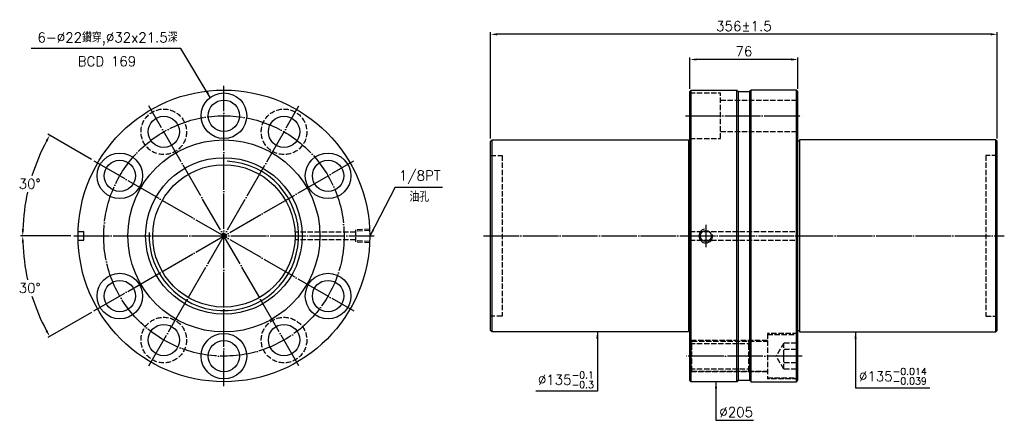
# Model space of a CAD drawing. Header units: millimetres. Extents: x 3551 to 4243, y -2797 to -2516.
import ezdxf

# ---------------------------------------------------------------- set-up
doc = ezdxf.new("R2010")
doc.units = ezdxf.units.MM
doc.header["$LTSCALE"] = 1.25
doc.linetypes.add('CENTER', pattern=[22, 20, -1, 0, -1])
doc.linetypes.add('DASHED', pattern=[4, 3, -1])
for name, color, linetype in [('DDVIEW', 7, 'Continuous'), ('DIM', 2, 'Continuous'), ('NT', 7, 'Continuous')]:
    doc.layers.add(name, color=color, linetype=linetype)
doc.styles.get("Standard").update_dxf_attribs({"font": 'simplex.shx', "bigfont": 'chineset.shx'})
doc.dimstyles.new('ISO-25', dxfattribs={"dimscale": 2.3, "dimtxt": 3, "dimasz": 2, "dimexe": 0.646, "dimexo": 0.862, "dimgap": 1, "dimtad": 1, "dimdec": 3, "dimdsep": 46, "dimtxsty": 'Standard', "dimcen": 1.5, "dimclrd": 256, "dimclre": 256, "dimclrt": 256, "dimazin": 2, "dimtfac": 1, "dimtdec": 3, "dimtmove": 0, "dimatfit": 3, "dimfxl": 0, "dimtolj": 1, "dimlwd": -1, "dimlwe": -1, "dimarcsym": 0})

# ---------------------------------------------------------------- blocks, each defined once
blk = doc.blocks.new('*D1')
at = {"layer": 'Defpoints', "color": 0}
for p in [(4021.54, -2543.5), (4021.54, -2566.02), (4097.54, -2566.02)]:
    blk.add_point(p, dxfattribs=at)
at = {"layer": 'DIM'}
for p, q in [((4021.54, -2564.03), (4021.54, -2542.02)), ((4092.94, -2543.5), (4026.14, -2543.5)), ((4097.54, -2564.03), (4097.54, -2542.02))]:
    blk.add_line(p, q, dxfattribs=at)
for points in [[(4026.14, -2542.74), (4026.14, -2544.27), (4021.54, -2543.5)], [(4092.94, -2542.74), (4092.94, -2544.27), (4097.54, -2543.5)]]:
    blk.add_solid(points, dxfattribs=at)
at = {"layer": 'DIM', "insert": (4059.54, -2537.75), "char_height": 6.9, "attachment_point": 5}
blk.add_mtext('\\A1;76', dxfattribs=at)
blk = doc.blocks.new('*D0')
at = {"layer": 'Defpoints', "color": 0}
for p in [(3881.54, -2525.8), (3881.54, -2601.02), (4237.54, -2601.02)]:
    blk.add_point(p, dxfattribs=at)
at = {"layer": 'DIM'}
for p, q in [((3881.54, -2599.03), (3881.54, -2524.31)), ((4237.54, -2599.03), (4237.54, -2524.31)), ((4232.94, -2525.8), (3886.14, -2525.8))]:
    blk.add_line(p, q, dxfattribs=at)
for points in [[(3886.14, -2525.03), (3886.14, -2526.56), (3881.54, -2525.8)], [(4232.94, -2525.03), (4232.94, -2526.56), (4237.54, -2525.8)]]:
    blk.add_solid(points, dxfattribs=at)
at = {"layer": 'DIM', "insert": (4059.54, -2520.05), "char_height": 6.9, "attachment_point": 5}
blk.add_mtext('\\A1;356%%P1.5', dxfattribs=at)
blk = doc.blocks.new('*D2')
at = {"layer": 'Defpoints', "color": 0}
for p in [(3602.71, -2614.77), (3561.23, -2619.16), (3588.58, -2667.52), (3799.58, -2667.52), (3785.44, -2720.27)]:
    blk.add_point(p, dxfattribs=at)
at = {"layer": 'DIM'}
for p, q in [((3600.99, -2613.78), (3570.35, -2596.09)), ((3586.59, -2667.52), (3551.21, -2667.52))]:
    blk.add_line(p, q, dxfattribs=at)
for start, end in [(151.86434, 162.57298), (167.39976, 178.13566)]:
    blk.add_arc((3694.08, -2667.52), 141.38, start, end, dxfattribs=at)
for points in [[(3568.74, -2600.48), (3570.08, -2601.22), (3571.64, -2596.83)], [(3553.54, -2662.93), (3552.01, -2662.91), (3552.7, -2667.52)]]:
    blk.add_solid(points, dxfattribs=at)
at = {"layer": 'DIM', "insert": (3557.52, -2630.93), "char_height": 6.9, "attachment_point": 5}
blk.add_mtext('\\A1;30°', dxfattribs=at)
blk = doc.blocks.new('*D3')
at = {"layer": 'Defpoints', "color": 0}
for p in [(3785.44, -2614.77), (3588.58, -2667.52), (3799.58, -2667.52), (3554.85, -2692.07), (3602.71, -2720.27)]:
    blk.add_point(p, dxfattribs=at)
at = {"layer": 'DIM'}
for p, q in [((3586.59, -2667.52), (3551.21, -2667.52)), ((3600.99, -2721.26), (3570.35, -2738.95))]:
    blk.add_line(p, q, dxfattribs=at)
for start, end in [(181.86434, 192.60024), (197.42702, 208.13566)]:
    blk.add_arc((3694.08, -2667.52), 141.38, start, end, dxfattribs=at)
for points in [[(3552.01, -2672.13), (3553.54, -2672.1), (3552.7, -2667.52)], [(3570.08, -2733.81), (3568.74, -2734.56), (3571.64, -2738.21)]]:
    blk.add_solid(points, dxfattribs=at)
at = {"layer": 'DIM', "insert": (3557.52, -2704.11), "char_height": 6.9, "attachment_point": 5}
blk.add_mtext('\\A1;30°', dxfattribs=at)

msp = doc.modelspace()

# ---------------------------------------------------------------- linework, layer by layer
at = {"layer": 'DDVIEW', "color": 3, "linetype": 'CENTER'}
for p, q in [((3694.0755, -2773.0172), (3694.0755, -2562.0172)), ((3746.8255, -2758.8829), (3641.3255, -2576.1516)), ((3641.3255, -2758.8829), (3746.8255, -2576.1516)), ((3602.7098, -2720.2672), (3785.4412, -2614.7672)), ((3602.7098, -2614.7672), (3785.4412, -2720.2672)), ((3588.5755, -2667.5172), (3799.5755, -2667.5172))]:
    msp.add_line(p, q, dxfattribs=at)
at = {"layer": 'DDVIEW', "color": 1, "linetype": 'DASHED'}
for p, q in [((3796.5755, -2662.6532), (3786.5755, -2663.2782)), ((3786.5755, -2663.2782), (3786.5755, -2671.7562)), ((3796.5755, -2663.626), (3786.5755, -2664.251)), ((3786.5755, -2664.7672), (3743.9998, -2664.7672)), ((3786.5755, -2670.2672), (3743.9998, -2670.2672)), ((3796.5755, -2671.4084), (3786.5755, -2670.7834)), ((3796.5755, -2672.3812), (3786.5755, -2671.7562))]:
    msp.add_line(p, q, dxfattribs=at)
at = {"layer": 'DDVIEW'}
for p, q in [((3591.6194, -2664.5172), (3595.5755, -2664.5172)), ((3591.6194, -2670.5172), (3595.5755, -2670.5172)), ((3595.5755, -2670.5172), (3595.5755, -2664.5172))]:
    msp.add_line(p, q, dxfattribs=at)
for centre, radius in [((3694.0755, -2667.5172), 102.5), ((3694.0755, -2583.0172), 16), ((3694.0755, -2583.0172), 11), ((3651.8255, -2594.3381), 11), ((3736.3255, -2594.3381), 11), ((3694.0755, -2667.5172), 67.5), ((3620.8963, -2625.2672), 16), ((3620.8963, -2625.2672), 11), ((3694.0755, -2667.5172), 55), ((3767.2546, -2625.2672), 16), ((3767.2546, -2625.2672), 11), ((3694.0755, -2667.5172), 50), ((3620.8963, -2709.7672), 16), ((3767.2546, -2709.7672), 16), ((3620.8963, -2709.7672), 11), ((3767.2546, -2709.7672), 11), ((3651.8255, -2740.6964), 11), ((3736.3255, -2740.6964), 11), ((3694.0755, -2752.0172), 16), ((3694.0755, -2752.0172), 11)]:
    msp.add_circle(centre, radius, dxfattribs=at)
at = {"layer": 'DDVIEW', "color": 1, "linetype": 'DASHED'}
for centre in [(3651.8255, -2594.3381), (3736.3255, -2594.3381), (3651.8255, -2740.6964), (3736.3255, -2740.6964)]:
    msp.add_circle(centre, 16, dxfattribs=at)
at = {"layer": 'DDVIEW', "color": 3, "linetype": 'CENTER'}
msp.add_circle((3694.0755, -2667.5172), 84.5, dxfattribs=at)
at = {"layer": 'DDVIEW', "color": 5}
msp.add_arc((3694.0755, -2667.5172), 52.5, 177.3833658, 87.3833658, dxfattribs=at)
at = {"layer": 'NT', "linetype": 'ByBlock'}
for p, q in [((4021.5357, -2566.0172), (4022.5357, -2565.0172)), ((4021.5357, -2769.0172), (4021.5357, -2566.0172)), ((4022.5357, -2565.0172), (4054.5357, -2565.0172)), ((4022.5357, -2770.0172), (4022.5357, -2565.0172)), ((4054.5357, -2565.0172), (4055.5357, -2566.0172)), ((4054.5357, -2770.0172), (4054.5357, -2565.0172)), ((4055.5357, -2566.0172), (4055.5357, -2769.0172)), ((4064.5357, -2565.0172), (4063.5357, -2566.0172)), ((4063.5357, -2566.0172), (4063.5357, -2769.0172)), ((4096.5357, -2565.0172), (4064.5357, -2565.0172)), ((4064.5357, -2770.0172), (4064.5357, -2565.0172)), ((4097.5357, -2566.0172), (4096.5357, -2565.0172)), ((4096.5357, -2770.0172), (4096.5357, -2565.0172)), ((4097.5357, -2769.0172), (4097.5357, -2566.0172)), ((3881.5357, -2601.0172), (3882.5357, -2600.0172)), ((3881.5357, -2734.0172), (3881.5357, -2601.0172)), ((3882.5357, -2600.0172), (4020.5357, -2600.0172)), ((3882.5357, -2735.0172), (3882.5357, -2600.0172)), ((4020.5357, -2600.0172), (4020.5357, -2735.0172)), ((4020.5357, -2601.0172), (4021.5357, -2601.0172)), ((4098.5357, -2601.0172), (4097.5357, -2601.0172)), ((4236.5357, -2600.0172), (4098.5357, -2600.0172)), ((4098.5357, -2600.0172), (4098.5357, -2735.0172)), ((4237.5357, -2601.0172), (4236.5357, -2600.0172)), ((4236.5357, -2735.0172), (4236.5357, -2600.0172)), ((4237.5357, -2734.0172), (4237.5357, -2601.0172)), ((3882.5357, -2735.0172), (3881.5357, -2734.0172)), ((4020.5357, -2735.0172), (3882.5357, -2735.0172)), ((4021.5357, -2734.0172), (4020.5357, -2734.0172)), ((4097.5357, -2734.0172), (4098.5357, -2734.0172)), ((4098.5357, -2735.0172), (4236.5357, -2735.0172)), ((4236.5357, -2735.0172), (4237.5357, -2734.0172)), ((4022.5357, -2770.0172), (4021.5357, -2769.0172)), ((4054.5357, -2770.0172), (4022.5357, -2770.0172)), ((4055.5357, -2769.0172), (4054.5357, -2770.0172)), ((4063.5357, -2769.0172), (4064.5357, -2770.0172)), ((4064.5357, -2770.0172), (4096.5357, -2770.0172)), ((4096.5357, -2770.0172), (4097.5357, -2769.0172))]:
    msp.add_line(p, q, dxfattribs=at)
at = {"layer": 'NT', "color": 1, "linetype": 'DASHED'}
for p, q in [((4021.5357, -2567.0172), (4043.0357, -2567.0172)), ((4043.0357, -2599.0172), (4043.0357, -2567.0172)), ((4043.0357, -2572.0172), (4097.5357, -2572.0172)), ((4043.0357, -2594.0172), (4097.5357, -2594.0172)), ((4021.5357, -2599.0172), (4043.0357, -2599.0172)), ((3881.5357, -2611.0172), (3889.5357, -2611.0172)), ((3889.5357, -2611.0172), (3889.5357, -2724.0172)), ((4237.5357, -2611.0172), (4229.5357, -2611.0172)), ((4229.5357, -2611.0172), (4229.5357, -2724.0172)), ((4021.5357, -2664.5172), (4097.5357, -2664.5172)), ((4021.5357, -2670.5172), (4097.5357, -2670.5172)), ((3889.5357, -2724.0172), (3881.5357, -2724.0172)), ((4229.5357, -2724.0172), (4237.5357, -2724.0172)), ((4097.5357, -2736.0172), (4076.0357, -2736.0172)), ((4076.0357, -2736.0172), (4076.0357, -2768.0172)), ((4076.0357, -2736.7672), (4096.5357, -2736.7672)), ((4096.5357, -2767.2672), (4096.5357, -2736.7672)), ((4076.0357, -2741.0172), (4021.5357, -2741.0172)), ((4023.0357, -2741.5172), (4021.5357, -2743.0172)), ((4021.5357, -2743.0172), (4063.0357, -2743.0172)), ((4023.0357, -2762.5172), (4023.0357, -2741.5172)), ((4023.0357, -2741.5172), (4076.0357, -2741.5172)), ((4063.0357, -2762.5172), (4063.0357, -2741.5172)), ((4087.5357, -2742.7796), (4082.2023, -2752.0172)), ((4096.5357, -2742.7796), (4087.5357, -2742.7796)), ((4087.5357, -2761.2548), (4087.5357, -2742.7796)), ((4087.5357, -2761.2548), (4082.2023, -2752.0172)), ((4096.5357, -2747.3984), (4087.5357, -2747.3984)), ((4023.0357, -2762.5172), (4021.5357, -2761.0172)), ((4021.5357, -2761.0172), (4063.0357, -2761.0172)), ((4096.5357, -2756.636), (4087.5357, -2756.636)), ((4076.0357, -2763.0172), (4021.5357, -2763.0172)), ((4023.0357, -2762.5172), (4076.0357, -2762.5172)), ((4076.0357, -2767.2672), (4096.5357, -2767.2672)), ((4096.5357, -2761.2548), (4087.5357, -2761.2548)), ((4097.5357, -2768.0172), (4076.0357, -2768.0172))]:
    msp.add_line(p, q, dxfattribs=at)
at = {"layer": 'NT'}
for p, q in [((4055.5357, -2566.0172), (4063.5357, -2566.0172)), ((4055.5357, -2769.0172), (4063.5357, -2769.0172))]:
    msp.add_line(p, q, dxfattribs=at)
at = {"layer": 'NT', "color": 3, "linetype": 'CENTER'}
for p, q in [((4018.5357, -2583.0172), (4100.5357, -2583.0172)), ((4032.7857, -2659.6532), (4032.7857, -2675.3812)), ((3876.5357, -2667.5172), (4242.5357, -2667.5172)), ((4100.5357, -2752.0172), (4018.5357, -2752.0172))]:
    msp.add_line(p, q, dxfattribs=at)
at = {"layer": 'NT'}
msp.add_circle((4032.7857, -2667.5172), 3.8912, dxfattribs=at)
at = {"layer": 'NT', "color": 5}
msp.add_arc((4032.7857, -2667.5172), 4.864, 101.8641625, 11.8641625, dxfattribs=at)
at = {"layer": 'NT', "color": 1, "linetype": 'DASHED'}
for centre, start, end in [((4063.0357, -2741.5172), 270, 0), ((4063.0357, -2762.5172), 0, 90)]:
    msp.add_arc(centre, 1.5, start, end, dxfattribs=at)

# ---------------------------------------------------------------- texts
at = {"layer": 'DIM', "char_height": 6.9}
for s, insert, attachment_point in [('6-%%C22鑽穿,%%C32x21.5深', (3661.5113, -2533.5858), 9), ('BCD 169', (3632.3897, -2548.2335), 9), ('\\A1;\\A1;\\A1;\\A1;1/8PT', (3817.085, -2630.839), 7), ('油孔', (3824.5111, -2643.5005), 7), ('\\A1;\\A1;\\A1;%%C135{\\H0.7x;\\S-0.014^ -0.039;}', (4140.3929, -2771.959), 7), ('\\A1;\\A1;\\A1;%%C135{\\H0.7x;\\S-0.1^ -0.3;}', (3954.1167, -2774.4377), 9), ('\\A1;\\A1;%%C205', (4042.2839, -2794.8223), 7)]:
    msp.add_mtext(s, dxfattribs=dict(at, insert=insert, attachment_point=attachment_point))

# ---------------------------------------------------------------- dimensions: what is measured, and where the dimension line sits
at = {"layer": 'DIM'}
dim = msp.add_linear_dim(base=(3881.5357, -2525.7976), p1=(4237.5357, -2601.0172), p2=(3881.5357, -2601.0172), text='<>%%P1.5', dimstyle='ISO-25', dxfattribs=at)
dim.commit()
dim.dimension.update_dxf_attribs({"geometry": '*D0', "text_midpoint": (4059.5357, -2525.7976), "dimtype": 160})
dim = msp.add_linear_dim(base=(4021.5357, -2543.5042), p1=(4097.5357, -2566.0172), p2=(4021.5357, -2566.0172), dimstyle='ISO-25', dxfattribs=at)
dim.commit()
dim.dimension.update_dxf_attribs({"geometry": '*D1', "text_midpoint": (4059.5357, -2543.5042), "dimtype": 160})
for base, line2, picture, middle in [((3561.2257, -2619.1639), ((3602.7098, -2614.7672), (3785.4412, -2720.2672)), '*D2', (3557.5169, -2630.9265)), ((3554.8475, -2692.0669), ((3602.7098, -2720.2672), (3785.4412, -2614.7672)), '*D3', (3557.5169, -2704.108))]:
    dim = msp.add_angular_dim_2l(base=base, line1=((3588.5755, -2667.5172), (3799.5755, -2667.5172)), line2=line2, dimstyle='ISO-25', override={"dimtih": 1}, dxfattribs=at)
    dim.commit()
    dim.dimension.update_dxf_attribs({"geometry": picture, "text_midpoint": middle})

# ---------------------------------------------------------------- leaders
at = {"layer": 'DIM', "annotation_type": 0, "has_hookline": 1}
for points, hookline_direction, text_width in [([(3684.5282, -2570.1779), (3663.9113, -2535.8858), (3663.8113, -2535.8858)], 1, 102.8429), ([(3796.7894, -2667.5172), (3814.6869, -2633.1197), (3814.785, -2633.139)], 0, 30.5571), ([(3956.5167, -2735.0172), (3956.5167, -2776.7377), (3956.4167, -2776.7377)], 1, 40.7429), ([(4137.9929, -2735.0172), (4137.9929, -2774.259), (4138.0929, -2774.259)], 0, 49.7129), ([(4039.8839, -2770.0172), (4039.8839, -2797.1223), (4039.9839, -2797.1223)], 0, 23.9857)]:
    msp.add_leader(points, dimstyle='ISO-25', dxfattribs=dict(at, hookline_direction=hookline_direction, text_width=text_width))

doc.saveas('drawing.dxf')
